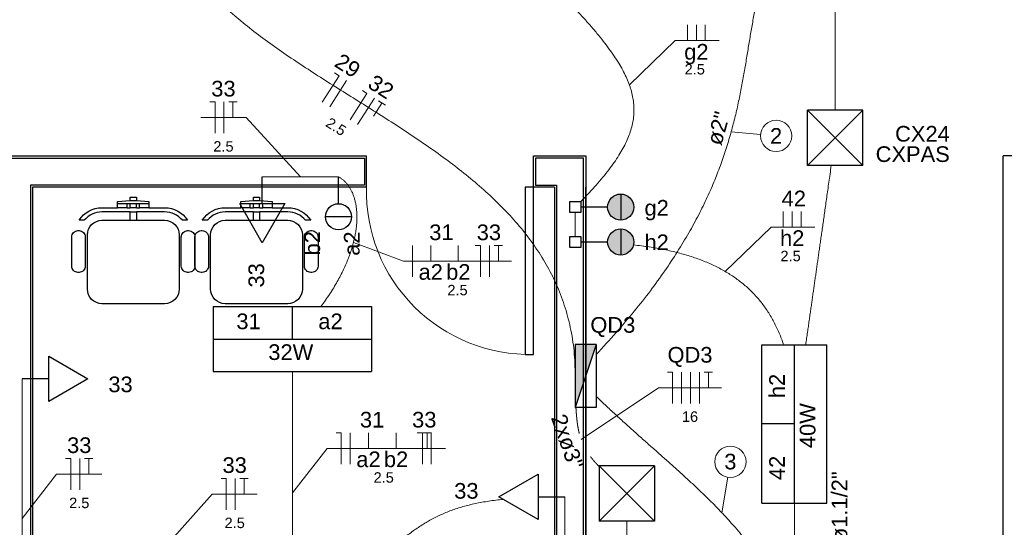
# Model space of a CAD drawing. Header units: feet. Extents: x -18 to 1038, y -110 to 48.
# Tile 180 of 199: x 774.14 to 778.85, y -3.06 to -0.63. Entities that reach past the tile are written whole.
import ezdxf

# ---------------------------------------------------------------- set-up
doc = ezdxf.new("R2010")
doc.units = ezdxf.units.FT
doc.header["$MEASUREMENT"] = 0
doc.linetypes.add('JIS_02_1.2', pattern=[0.25, 0.125, -0.125])
for name, color, linetype, lineweight in [('0.1', 1, 'Continuous', 9), ('EL-Condutos', 4, 'Continuous', 5), ('EL-Fios (Fase 1)', 7, 'Continuous', 5), ('EL-Fios (Fase 2)', 7, 'Continuous', 5), ('EL-Fios (Fase 3)', 7, 'Continuous', 5), ('EL-Fios (Neutro)', 7, 'Continuous', 5), ('EL-Fios (Retorno)', 7, 'Continuous', 5), ('EL-Fios (Terra)', 7, 'Continuous', 5), ('EL-Textos conduto', 7, 'Continuous', 5), ('EL-Textos fios', 7, 'Continuous', 5), ('Textos', 7, 'Continuous', 5)]:
    doc.layers.add(name, color=color, linetype=linetype, lineweight=lineweight)
for name, color, linetype in [('Arq-parede-alta', 5, 'Continuous'), ('JANELA', 3, 'Continuous'), ('MOBILARIO', 8, 'Continuous'), ('P-SIMBOL', 5, 'Continuous'), ('parede', 5, 'Continuous'), ('porta', 3, 'Continuous')]:
    doc.layers.add(name, color=color, linetype=linetype)
doc.styles.add('Arial', font='arial.ttf')

msp = doc.modelspace()

# ---------------------------------------------------------------- hatches: boundary and pattern name
at = {"layer": 'P-SIMBOL', "linetype": 'Continuous'}
for points in [[(777.0141, -1.4626), (777.0141, -1.5251), (776.9516, -1.5251), (776.9521, -1.5154), (776.9576, -1.4984), (776.9636, -1.4879), (776.9706, -1.4799), (776.9811, -1.4719), (776.9941, -1.4658), (777.0071, -1.4629), (777.0141, -1.4631)], [(777.0141, -1.4626), (777.0141, -1.5251), (777.0766, -1.5251), (777.0761, -1.5154), (777.0706, -1.4984), (777.0647, -1.4879), (777.0576, -1.4799), (777.0471, -1.4719), (777.0341, -1.4658), (777.0211, -1.4629), (777.0141, -1.4631)], [(777.0141, -1.5876), (777.0141, -1.5251), (776.9516, -1.5251), (776.9521, -1.5347), (776.9576, -1.5517), (776.9636, -1.5622), (776.9706, -1.5702), (776.9811, -1.5782), (776.9941, -1.5843), (777.0071, -1.5872), (777.0141, -1.587)], [(777.0141, -1.5876), (777.0141, -1.5251), (777.0766, -1.5251), (777.0761, -1.5347), (777.0706, -1.5517), (777.0647, -1.5622), (777.0576, -1.5702), (777.0471, -1.5782), (777.0341, -1.5843), (777.0211, -1.5872), (777.0141, -1.587)], [(777.0141, -1.6298), (777.0141, -1.6923), (776.9516, -1.6923), (776.9521, -1.6826), (776.9576, -1.6657), (776.9636, -1.6552), (776.9706, -1.6472), (776.9811, -1.6392), (776.9941, -1.633), (777.0071, -1.6302), (777.0141, -1.6303)], [(777.0141, -1.6298), (777.0141, -1.6923), (777.0766, -1.6923), (777.0761, -1.6826), (777.0706, -1.6657), (777.0647, -1.6552), (777.0576, -1.6472), (777.0471, -1.6392), (777.0341, -1.633), (777.0211, -1.6302), (777.0141, -1.6303)], [(777.0141, -1.7548), (777.0141, -1.6923), (776.9516, -1.6923), (776.9521, -1.702), (776.9576, -1.7189), (776.9636, -1.7294), (776.9706, -1.7374), (776.9811, -1.7454), (776.9941, -1.7516), (777.0071, -1.7544), (777.0141, -1.7543)], [(777.0141, -1.7548), (777.0141, -1.6923), (777.0766, -1.6923), (777.0761, -1.702), (777.0706, -1.7189), (777.0647, -1.7294), (777.0576, -1.7374), (777.0471, -1.7454), (777.0341, -1.7516), (777.0211, -1.7544), (777.0141, -1.7543)], [(776.8965, -2.1838), (776.7966, -2.1838), (776.7966, -2.4848)]]:
    msp.add_hatch(color=256, dxfattribs=at).paths.add_polyline_path(points)

# ---------------------------------------------------------------- linework, layer by layer
at = {"layer": '0.1', "color": 251}
msp.add_lwpolyline([(776.5966, -2.2303, -0.429311), (775.7966, -1.4303), (775.7966, -1.4303)], format="xyb", dxfattribs=at)
at = {"layer": 'Arq-parede-alta', "ltscale": 0.03}
for p, q in [((773.9466, -1.2803), (775.7966, -1.2803)), ((775.7966, -1.4303), (775.7966, -1.2803)), ((778.8466, -5.9803), (778.8466, -1.2803)), ((775.7966, -1.4303), (774.1966, -1.4303))]:
    msp.add_line(p, q, dxfattribs=at)
at = {"layer": 'EL-Condutos', "linetype": 'Continuous'}
for points in [[(774.7762, 0.0193), (774.7967, -0.0787), (774.828, -0.1711), (774.8691, -0.2584), (774.9193, -0.341), (774.9778, -0.4194), (775.0438, -0.494), (775.1164, -0.5654), (775.195, -0.6338), (775.2786, -0.6999), (775.3665, -0.764), (775.4579, -0.8266), (775.552, -0.8882), (775.648, -0.9491), (775.7451, -1.01), (775.8425, -1.0711), (775.9394, -1.133), (776.035, -1.1961), (776.1285, -1.2609), (776.2191, -1.3279), (776.3061, -1.3974), (776.3885, -1.47), (776.4656, -1.546), (776.5367, -1.626), (776.6009, -1.7103), (776.6573, -1.7996), (776.7054, -1.8941), (776.7441, -1.9944), (776.7727, -2.1009), (776.7905, -2.214), (776.7966, -2.3343)], [(776.897, -2.2309), (776.9927, -2.1257), (777.0789, -2.024), (777.1562, -1.9256), (777.2251, -1.8303), (777.2863, -1.738), (777.3403, -1.6485), (777.3876, -1.5617), (777.4288, -1.4776), (777.4644, -1.3958), (777.4951, -1.3163), (777.5213, -1.2389), (777.5437, -1.1635), (777.5628, -1.0899), (777.5791, -1.0181), (777.5932, -0.9478), (777.6057, -0.8789), (777.6172, -0.8112), (777.6281, -0.7447), (777.6391, -0.6792), (777.6507, -0.6145), (777.6634, -0.5505), (777.6779, -0.487), (777.6947, -0.4239), (777.7143, -0.3611), (777.7373, -0.2984), (777.7642, -0.2357), (777.7957, -0.1728), (777.8323, -0.1095), (777.8745, -0.0459), (777.9229, 0.0184)], [(778.0416, -1.0617), (778.0416, -1.0129), (778.0416, -0.9667), (778.0416, -0.9229), (778.0416, -0.8815), (778.0416, -0.8421), (778.0416, -0.8046), (778.0416, -0.7689), (778.0416, -0.7346), (778.0416, -0.7017), (778.0416, -0.6699), (778.0416, -0.6391), (778.0416, -0.609), (778.0416, -0.5795), (778.0416, -0.5504), (778.0416, -0.5215), (778.0416, -0.4926), (778.0416, -0.4635), (778.0416, -0.434), (778.0416, -0.4039), (778.0416, -0.3731), (778.0416, -0.3413), (778.0416, -0.3084), (778.0416, -0.2742), (778.0416, -0.2384), (778.0416, -0.2009), (778.0416, -0.1616), (778.0416, -0.1201), (778.0416, -0.0764), (778.0416, -0.0302), (778.0416, 0.0187)], [(776.662, -0.4353), (776.7084, -0.4828), (776.7521, -0.5284), (776.7932, -0.572), (776.8316, -0.6139), (776.8673, -0.6541), (776.9003, -0.6929), (776.9306, -0.7303), (776.958, -0.7665), (776.9827, -0.8015), (777.0046, -0.8355), (777.0237, -0.8687), (777.0399, -0.9011), (777.0533, -0.9329), (777.0638, -0.9642), (777.0714, -0.9951), (777.076, -1.0258), (777.0777, -1.0563), (777.0765, -1.0868), (777.0723, -1.1175), (777.065, -1.1484), (777.0547, -1.1797), (777.0414, -1.2115), (777.025, -1.2439), (777.0055, -1.2771), (776.983, -1.3111), (776.9573, -1.3461), (776.9284, -1.3823), (776.8964, -1.4197), (776.8611, -1.4584), (776.8227, -1.4987)], [(777.9006, -2.1844), (777.9049, -2.1539), (777.9091, -2.1245), (777.9131, -2.0961), (777.917, -2.0686), (777.9208, -2.0418), (777.9245, -2.0158), (777.9282, -1.9904), (777.9317, -1.9655), (777.9352, -1.9409), (777.9387, -1.9166), (777.9421, -1.8925), (777.9455, -1.8685), (777.9489, -1.8443), (777.9524, -1.8201), (777.9559, -1.7956), (777.9594, -1.7707), (777.963, -1.7454), (777.9667, -1.7195), (777.9705, -1.6929), (777.9744, -1.6655), (777.9784, -1.6373), (777.9826, -1.608), (777.9869, -1.5777), (777.9914, -1.5462), (777.996, -1.5133), (778.0009, -1.479), (778.006, -1.4432), (778.0113, -1.4058), (778.0169, -1.3667), (778.0227, -1.3257)], [(775.6624, -1.3803), (775.6448, -1.3803), (775.6282, -1.3803), (775.6128, -1.3803), (775.5983, -1.3803), (775.5847, -1.3803), (775.5719, -1.3803), (775.5598, -1.3803), (775.5484, -1.3803), (775.5376, -1.3803), (775.5272, -1.3803), (775.5172, -1.3803), (775.5076, -1.3803), (775.4982, -1.3803), (775.489, -1.3803), (775.4799, -1.3803), (775.4707, -1.3803), (775.4615, -1.3803), (775.4521, -1.3803), (775.4425, -1.3803), (775.4325, -1.3803), (775.4222, -1.3803), (775.4113, -1.3803), (775.3999, -1.3803), (775.3879, -1.3803), (775.3751, -1.3803), (775.3615, -1.3803), (775.347, -1.3803), (775.3315, -1.3803), (775.315, -1.3803), (775.2973, -1.3803)], [(775.5778, -2.0015), (775.6, -1.9709), (775.6205, -1.9407), (775.6394, -1.911), (775.6566, -1.8816), (775.6722, -1.8528), (775.6863, -1.8245), (775.6989, -1.7967), (775.71, -1.7696), (775.7196, -1.743), (775.7279, -1.717), (775.7348, -1.6918), (775.7404, -1.6672), (775.7448, -1.6434), (775.7479, -1.6203), (775.7498, -1.598), (775.7506, -1.5766), (775.7502, -1.556), (775.7488, -1.5363), (775.7464, -1.5175), (775.7429, -1.4997), (775.7385, -1.4828), (775.7332, -1.467), (775.727, -1.4522), (775.72, -1.4384), (775.7121, -1.4258), (775.7035, -1.4143), (775.6942, -1.404), (775.6843, -1.3948), (775.6736, -1.3869), (775.6624, -1.3803)], [(776.7966, -1.6658), (776.7966, -1.6609), (776.7966, -1.6562), (776.7966, -1.6517), (776.7966, -1.6474), (776.7966, -1.6433), (776.7966, -1.6394), (776.7966, -1.6356), (776.7966, -1.632), (776.7966, -1.6284), (776.7966, -1.625), (776.7966, -1.6216), (776.7966, -1.6183), (776.7966, -1.6151), (776.7966, -1.6119), (776.7966, -1.6087), (776.7966, -1.6055), (776.7966, -1.6023), (776.7966, -1.5991), (776.7966, -1.5958), (776.7966, -1.5924), (776.7966, -1.589), (776.7966, -1.5855), (776.7966, -1.5818), (776.7966, -1.578), (776.7966, -1.5741), (776.7966, -1.57), (776.7966, -1.5657), (776.7966, -1.5612), (776.7966, -1.5566), (776.7966, -1.5516)], [(777.0758, -1.706), (777.1139, -1.7106), (777.1511, -1.7158), (777.1872, -1.7217), (777.2223, -1.7284), (777.2564, -1.7357), (777.2896, -1.7438), (777.3217, -1.7526), (777.3529, -1.7622), (777.383, -1.7725), (777.4122, -1.7836), (777.4404, -1.7954), (777.4677, -1.8081), (777.4939, -1.8216), (777.5192, -1.8359), (777.5435, -1.851), (777.5669, -1.867), (777.5893, -1.8838), (777.6107, -1.9014), (777.6312, -1.92), (777.6507, -1.9394), (777.6693, -1.9597), (777.6869, -1.981), (777.7036, -2.0031), (777.7194, -2.0262), (777.7342, -2.0502), (777.7481, -2.0752), (777.761, -2.1011), (777.7731, -2.128), (777.7842, -2.1559), (777.7944, -2.1848)], [(774.1466, -2.3472), (774.1466, -2.4119), (774.1466, -2.4724), (774.1466, -2.529), (774.1466, -2.5821), (774.1466, -2.6319), (774.1466, -2.6787), (774.1466, -2.7229), (774.1466, -2.7647), (774.1466, -2.8044), (774.1466, -2.8423), (774.1466, -2.8788), (774.1466, -2.914), (774.1466, -2.9484), (774.1466, -2.9822), (774.1466, -3.0156), (774.1466, -3.0491), (774.1466, -3.0829), (774.1466, -3.1172), (774.1466, -3.1525), (774.1466, -3.1889), (774.1466, -3.2269), (774.1466, -3.2666), (774.1466, -3.3084), (774.1466, -3.3525), (774.1466, -3.3994), (774.1466, -3.4492), (774.1466, -3.5023), (774.1466, -3.5589), (774.1466, -3.6194), (774.1466, -3.6841)], [(775.442, -2.3119), (775.442, -2.3643), (775.442, -2.4138), (775.442, -2.4607), (775.442, -2.5052), (775.442, -2.5475), (775.442, -2.5879), (775.442, -2.6264), (775.442, -2.6633), (775.442, -2.6988), (775.442, -2.7331), (775.442, -2.7664), (775.442, -2.7989), (775.442, -2.8308), (775.442, -2.8623), (775.442, -2.8936), (775.442, -2.9249), (775.442, -2.9564), (775.442, -2.9883), (775.442, -3.0208), (775.442, -3.0541), (775.442, -3.0884), (775.442, -3.1239), (775.442, -3.1608), (775.442, -3.1993), (775.442, -3.2396), (775.442, -3.282), (775.442, -3.3265), (775.442, -3.3734), (775.442, -3.4229), (775.442, -3.4753)], [(776.8965, -2.4317), (776.9461, -2.4785), (776.995, -2.5236), (777.043, -2.5674), (777.0902, -2.6098), (777.1365, -2.6511), (777.1818, -2.6913), (777.2261, -2.7306), (777.2693, -2.7692), (777.3114, -2.8072), (777.3523, -2.8448), (777.3919, -2.882), (777.4303, -2.919), (777.4674, -2.956), (777.503, -2.9931), (777.5372, -3.0304), (777.5699, -3.0681), (777.6011, -3.1063), (777.6306, -3.1451), (777.6585, -3.1848), (777.6847, -3.2254), (777.7092, -3.2671), (777.7318, -3.31), (777.7525, -3.3542), (777.7714, -3.3999), (777.7882, -3.4473), (777.8031, -3.4965), (777.8158, -3.5475), (777.8264, -3.6007), (777.8349, -3.656), (777.8411, -3.7136)], [(776.7466, -2.9128), (776.7466, -3.0034), (776.7466, -3.0882), (776.7466, -3.1676), (776.7466, -3.2419), (776.7466, -3.3117), (776.7466, -3.3773), (776.7466, -3.4392), (776.7466, -3.4978), (776.7466, -3.5534), (776.7466, -3.6066), (776.7466, -3.6576), (776.7466, -3.707), (776.7466, -3.7552), (776.7466, -3.8025), (776.7466, -3.8494), (776.7466, -3.8963), (776.7466, -3.9436), (776.7466, -3.9917), (776.7466, -4.0411), (776.7466, -4.0922), (776.7466, -4.1453), (776.7466, -4.2009), (776.7466, -4.2595), (776.7466, -4.3214), (776.7466, -4.387), (776.7466, -4.4568), (776.7466, -4.5312), (776.7466, -4.6105), (776.7466, -4.6953), (776.7466, -4.7859)], [(775.596, -3.4745), (775.6324, -3.4374), (775.6671, -3.4019), (775.7004, -3.368), (775.7324, -3.3357), (775.7631, -3.3048), (775.7927, -3.2754), (775.8213, -3.2474), (775.8489, -3.2208), (775.8758, -3.1956), (775.902, -3.1718), (775.9276, -3.1492), (775.9528, -3.1279), (775.9776, -3.1078), (776.0021, -3.089), (776.0266, -3.0713), (776.051, -3.0548), (776.0754, -3.0393), (776.1001, -3.025), (776.1251, -3.0117), (776.1505, -2.9994), (776.1765, -2.988), (776.203, -2.9777), (776.2304, -2.9682), (776.2586, -2.9596), (776.2877, -2.9518), (776.3179, -2.9449), (776.3494, -2.9387), (776.3821, -2.9333), (776.4162, -2.9286), (776.4519, -2.9246)], [(777.8466, -2.9433), (777.8466, -2.97), (777.8466, -2.9958), (777.8466, -3.0208), (777.8466, -3.0451), (777.8466, -3.0687), (777.8466, -3.0918), (777.8466, -3.1145), (777.8466, -3.1368), (777.8466, -3.1588), (777.8466, -3.1806), (777.8466, -3.2024), (777.8466, -3.2241), (777.8466, -3.2459), (777.8466, -3.2679), (777.8466, -3.2901), (777.8466, -3.3126), (777.8466, -3.3356), (777.8466, -3.3591), (777.8466, -3.3832), (777.8466, -3.408), (777.8466, -3.4336), (777.8466, -3.4601), (777.8466, -3.4875), (777.8466, -3.516), (777.8466, -3.5456), (777.8466, -3.5764), (777.8466, -3.6086), (777.8466, -3.6421), (777.8466, -3.6772), (777.8466, -3.7138)]]:
    msp.add_spline(points, degree=3, dxfattribs=at)
at = {"layer": 'EL-Condutos', "linetype": 'JIS_02_1.2'}
for points in [[(776.7997, -2.4852), (776.8006, -2.4999), (776.8016, -2.5141), (776.8028, -2.5276), (776.8041, -2.5406), (776.8055, -2.553), (776.8071, -2.5649), (776.8089, -2.5763), (776.8109, -2.5873), (776.813, -2.5978), (776.8153, -2.6079), (776.8178, -2.6177), (776.8205, -2.627), (776.8234, -2.6361), (776.8265, -2.6449), (776.8299, -2.6534), (776.8334, -2.6616), (776.8372, -2.6697), (776.8413, -2.6775), (776.8455, -2.6852), (776.85, -2.6928), (776.8548, -2.7002), (776.8599, -2.7076), (776.8652, -2.7149), (776.8708, -2.7222), (776.8767, -2.7295), (776.8828, -2.7368), (776.8893, -2.7442), (776.896, -2.7517), (776.9031, -2.7593), (776.9105, -2.767)], [(777.0432, -3.03), (777.0432, -3.5314), (777.0432, -4.0011), (777.0432, -4.4413), (777.0432, -4.8544), (777.0432, -5.2426), (777.0432, -5.6082), (777.0432, -5.9534), (777.0432, -6.2805), (777.0432, -6.5917), (777.0432, -6.8894), (777.0432, -7.1757), (777.0432, -7.453), (777.0432, -7.7235), (777.0432, -7.9895), (777.0432, -8.2532), (777.0432, -8.5169), (777.0432, -8.7829), (777.0432, -9.0534), (777.0432, -9.3307), (777.0432, -9.617), (777.0432, -9.9147), (777.0432, -10.2259), (777.0432, -10.553), (777.0432, -10.8982), (777.0432, -11.2638), (777.0432, -11.652), (777.0432, -12.0651), (777.0432, -12.5053), (777.0432, -12.975), (777.0432, -13.4764)]]:
    msp.add_spline(points, degree=3, dxfattribs=at)
at = {"layer": 'EL-Fios (Fase 1)'}
for p, q in [((775.1138, -1.1711), (775.1138, -1.0211)), ((775.7537, -1.1302), (775.8342, -1.0036)), ((776.0166, -1.8592), (776.0166, -1.7092)), ((776.3853, -1.8592), (776.3853, -1.7092)), ((777.3057, -2.4652), (777.3057, -2.3152)), ((775.7184, -2.7565), (775.7184, -2.6065)), ((776.107, -2.7565), (776.107, -2.6065)), ((774.423, -2.8785), (774.423, -2.7285)), ((775.1676, -2.9741), (775.1676, -2.8241))]:
    msp.add_line(p, q, dxfattribs=at)
at = {"layer": 'EL-Fios (Fase 2)'}
msp.add_line((777.3486, -2.4652), (777.3486, -2.3152), dxfattribs=at)
at = {"layer": 'EL-Fios (Fase 3)'}
for p, q in [((775.6204, -1.0453), (775.7009, -0.9188)), ((777.3915, -2.4652), (777.3915, -2.3152))]:
    msp.add_line(p, q, dxfattribs=at)
at = {"layer": 'EL-Fios (Neutro)'}
for p, q in [((775.5842, -1.0223), (775.6648, -0.8958)), ((775.6437, -0.8823), (775.6648, -0.8958)), ((775.7175, -1.1072), (775.7981, -0.9806)), ((775.777, -0.9672), (775.7981, -0.9806)), ((775.0459, -1.0211), (775.0709, -1.0211)), ((775.0709, -1.1711), (775.0709, -1.0211)), ((776.3175, -1.7092), (776.3425, -1.7092)), ((776.3425, -1.8592), (776.3425, -1.7092)), ((777.2379, -2.3152), (777.2629, -2.3152)), ((777.2629, -2.4652), (777.2629, -2.3152)), ((775.6506, -2.6065), (775.6756, -2.6065)), ((775.6756, -2.7565), (775.6756, -2.6065)), ((776.0392, -2.6065), (776.0642, -2.6065)), ((776.0642, -2.7565), (776.0642, -2.6065)), ((774.3552, -2.7285), (774.3802, -2.7285)), ((774.3802, -2.8785), (774.3802, -2.7285)), ((775.0997, -2.8241), (775.1247, -2.8241)), ((775.1247, -2.9741), (775.1247, -2.8241))]:
    msp.add_line(p, q, dxfattribs=at)
at = {"layer": 'EL-Fios (Retorno)'}
for p, q in [((777.3337, -0.7267), (777.3337, -0.6517)), ((777.3766, -0.7267), (777.3766, -0.6517)), ((777.4194, -0.7267), (777.4194, -0.6517)), ((777.7928, -1.621), (777.7928, -1.546)), ((777.8356, -1.621), (777.8356, -1.546)), ((777.8785, -1.621), (777.8785, -1.546)), ((776.1041, -1.7842), (776.1041, -1.7092)), ((776.2362, -1.7842), (776.2362, -1.7092)), ((775.8059, -2.6815), (775.8059, -2.6065)), ((775.9381, -2.6815), (775.9381, -2.6065))]:
    msp.add_line(p, q, dxfattribs=at)
at = {"layer": 'EL-Fios (Terra)'}
for points in [[(775.1566, -1.0961), (775.1566, -1.0211), (775.1366, -1.0211), (775.1766, -1.0211)], [(775.8301, -1.0899), (775.8704, -1.0266), (775.8535, -1.0159), (775.8873, -1.0374)], [(776.4282, -1.7842), (776.4282, -1.7092), (776.4082, -1.7092), (776.4482, -1.7092)], [(777.4343, -2.3902), (777.4343, -2.3152), (777.4143, -2.3152), (777.4543, -2.3152)], [(776.0872, -2.6815), (776.0872, -2.6065), (776.0672, -2.6065), (776.1072, -2.6065)], [(774.4659, -2.8035), (774.4659, -2.7285), (774.4459, -2.7285), (774.4859, -2.7285)], [(775.2104, -2.8991), (775.2104, -2.8241), (775.1904, -2.8241), (775.2304, -2.8241)]]:
    msp.add_lwpolyline(points, dxfattribs=at)
at = {"layer": 'EL-Textos fios'}
for p, q in [((777.0555, -0.9388), (777.2755, -0.7267)), ((777.2755, -0.7267), (777.4854, -0.7267)), ((775.0031, -1.0961), (775.2195, -1.0961)), ((775.4799, -1.3803), (775.2195, -1.0961)), ((777.5432, -1.1651), (777.6838, -1.1775)), ((777.5146, -1.8332), (777.7345, -1.621)), ((777.7345, -1.621), (777.9444, -1.621)), ((775.734, -1.6951), (775.9737, -1.7842)), ((775.9737, -1.7842), (776.491, -1.7842)), ((776.8243, -2.6386), (777.195, -2.3902)), ((777.195, -2.3902), (777.4972, -2.3902)), ((775.442, -2.8936), (775.6077, -2.6815)), ((775.6077, -2.6815), (776.1743, -2.6815)), ((774.1466, -3.0156), (774.3123, -2.8035)), ((774.3123, -2.8035), (774.5287, -2.8035)), ((777.4988, -2.9887), (777.5271, -2.8187)), ((774.679, -3.3233), (775.0568, -2.8991)), ((775.0568, -2.8991), (775.2733, -2.8991))]:
    msp.add_line(p, q, dxfattribs=at)
for centre in [(777.7585, -1.1841), (777.5394, -2.7447)]:
    msp.add_circle(centre, 0.075, dxfattribs=at)
at = {"layer": 'JANELA', "color": 251}
for points in [[(773.9566, -1.4203), (773.9566, -1.2903), (775.7866, -1.2903), (775.7866, -1.4203), (774.1866, -1.4203), (774.1874, -5.8403), (774.4369, -5.8403), (774.4369, -5.9703), (773.8066, -5.9703), (773.8066, -5.8403), (774.0566, -5.8403), (774.0566, -1.4203)], [(776.8366, -1.2903), (776.6066, -1.2903), (776.6066, -1.4203), (776.7066, -1.4203), (776.7066, -5.8403), (776.4566, -5.8403), (776.4566, -5.9703), (776.8366, -5.9703)]]:
    msp.add_lwpolyline(points, close=True, dxfattribs=at)
at = {"layer": 'MOBILARIO', "color": 251}
for p, q in [((774.6495, -1.5279), (774.6495, -1.5079)), ((774.6495, -1.5079), (774.6645, -1.5079)), ((774.6645, -1.4929), (774.6945, -1.4929)), ((774.6645, -1.5279), (774.6645, -1.5079)), ((774.6945, -1.5279), (774.6945, -1.5079)), ((774.7095, -1.5279), (774.7095, -1.5079)), ((775.2395, -1.5279), (775.2395, -1.5079)), ((775.2395, -1.5079), (775.2545, -1.5079)), ((775.2545, -1.4929), (775.2845, -1.4929)), ((775.2545, -1.5279), (775.2545, -1.5079)), ((775.2845, -1.5279), (775.2845, -1.5079)), ((775.2995, -1.5279), (775.2995, -1.5079)), ((774.6495, -1.5279), (774.6645, -1.5279)), ((774.6945, -1.5279), (774.7095, -1.5279)), ((775.2395, -1.5279), (775.2545, -1.5279)), ((775.2845, -1.5279), (775.2995, -1.5279))]:
    msp.add_line(p, q, dxfattribs=at)
at = {"layer": 'MOBILARIO'}
for points in [[(774.6945, -1.5879), (774.8295, -1.5879, -0.414214), (774.8995, -1.6579), (774.8995, -1.6579), (774.8995, -1.9179, -0.414214), (774.8295, -1.9879), (774.8295, -1.9879), (774.5295, -1.9879, -0.414214), (774.4595, -1.9179), (774.4595, -1.9179), (774.4595, -1.6579, -0.414214), (774.5295, -1.5879), (774.5295, -1.5879), (774.6645, -1.5879), (774.6645, -1.5479), (774.5295, -1.5479, 0.223888), (774.4447, -1.5879), (774.4447, -1.5879), (774.42, -1.5879, -0.255924), (774.5295, -1.5279), (774.5295, -1.5279), (774.6045, -1.5279), (774.6045, -1.4979), (774.6645, -1.4929), (774.6645, -1.4779), (774.6945, -1.4779), (774.6945, -1.4929), (774.7545, -1.4979), (774.7545, -1.5279), (774.8295, -1.5279, -0.255924), (774.9391, -1.5879), (774.9391, -1.5879), (774.9144, -1.5879, 0.223888), (774.8295, -1.5479), (774.8295, -1.5479), (774.6945, -1.5479), (774.6945, -1.5879)], [(775.2845, -1.5879), (775.4195, -1.5879, -0.414214), (775.4895, -1.6579), (775.4895, -1.6579), (775.4895, -1.9179, -0.414214), (775.4195, -1.9879), (775.4195, -1.9879), (775.1195, -1.9879, -0.414214), (775.0495, -1.9179), (775.0495, -1.9179), (775.0495, -1.6579, -0.414214), (775.1195, -1.5879), (775.1195, -1.5879), (775.2545, -1.5879), (775.2545, -1.5479), (775.1195, -1.5479, 0.223888), (775.0347, -1.5879), (775.0347, -1.5879), (775.01, -1.5879, -0.255924), (775.1195, -1.5279), (775.1195, -1.5279), (775.1945, -1.5279), (775.1945, -1.4979), (775.2545, -1.4929), (775.2545, -1.4779), (775.2845, -1.4779), (775.2845, -1.4929), (775.3445, -1.4979), (775.3445, -1.5279), (775.4195, -1.5279, -0.255924), (775.5291, -1.5879), (775.5291, -1.5879), (775.5044, -1.5879, 0.223888), (775.4195, -1.5479), (775.4195, -1.5479), (775.2845, -1.5479), (775.2845, -1.5879)], [(774.4495, -1.6679), (774.4495, -1.8079, -0.414214), (774.4195, -1.8379), (774.4195, -1.8379), (774.4145, -1.8379, -0.414214), (774.3845, -1.8079), (774.3845, -1.8079), (774.3845, -1.6679, -0.414214), (774.4145, -1.6379), (774.4145, -1.6379), (774.4195, -1.6379, -0.414214), (774.4495, -1.6679), (774.4495, -1.6679)], [(774.9395, -1.6379), (774.9445, -1.6379, -0.414214), (774.9745, -1.6679), (774.9745, -1.6679), (774.9745, -1.8079, -0.414214), (774.9445, -1.8379), (774.9445, -1.8379), (774.9395, -1.8379, -0.414214), (774.9095, -1.8079), (774.9095, -1.8079), (774.9095, -1.6679, -0.414214), (774.9395, -1.6379), (774.9395, -1.6379)], [(775.0395, -1.6679), (775.0395, -1.8079, -0.414214), (775.0095, -1.8379), (775.0095, -1.8379), (775.0045, -1.8379, -0.414214), (774.9745, -1.8079), (774.9745, -1.8079), (774.9745, -1.6679, -0.414214), (775.0045, -1.6379), (775.0045, -1.6379), (775.0095, -1.6379, -0.414214), (775.0395, -1.6679), (775.0395, -1.6679)], [(775.5295, -1.6379), (775.5345, -1.6379, -0.414214), (775.5645, -1.6679), (775.5645, -1.6679), (775.5645, -1.8079, -0.414214), (775.5345, -1.8379), (775.5345, -1.8379), (775.5295, -1.8379, -0.414214), (775.4995, -1.8079), (775.4995, -1.8079), (775.4995, -1.6679, -0.414214), (775.5295, -1.6379), (775.5295, -1.6379)]]:
    msp.add_lwpolyline(points, format="xyb", dxfattribs=at)
for points in [[(774.6045, -1.5079), (774.6495, -1.5079)], [(774.6645, -1.5079), (774.6945, -1.5079)], [(774.6945, -1.5079), (774.7095, -1.5079)], [(774.7095, -1.5079), (774.7545, -1.5079)], [(775.1945, -1.5079), (775.2395, -1.5079)], [(775.2545, -1.5079), (775.2845, -1.5079)], [(775.2845, -1.5079), (775.2995, -1.5079)], [(775.2995, -1.5079), (775.3445, -1.5079)], [(774.6495, -1.5279), (774.6045, -1.5279)], [(774.6945, -1.5279), (774.6645, -1.5279)], [(774.6645, -1.5479), (774.6945, -1.5479)], [(774.7545, -1.5279), (774.7095, -1.5279)], [(775.2395, -1.5279), (775.1945, -1.5279)], [(775.2845, -1.5279), (775.2545, -1.5279)], [(775.2545, -1.5479), (775.2845, -1.5479)], [(775.3445, -1.5279), (775.2995, -1.5279)], [(774.6645, -1.5879), (774.6945, -1.5879)], [(775.2545, -1.5879), (775.2845, -1.5879)]]:
    msp.add_lwpolyline(points, dxfattribs=at)
at = {"layer": 'P-SIMBOL'}
for p, q in [((777.9091, -1.3259), (777.9091, -1.0609)), ((778.1741, -1.3259), (777.9091, -1.0609)), ((777.9091, -1.3259), (778.1741, -1.0609)), ((778.1741, -1.0609), (777.9091, -1.0609)), ((778.1741, -1.3259), (778.1741, -1.0609)), ((778.1741, -1.3259), (777.9091, -1.3259)), ((775.2973, -1.5083), (775.2973, -1.3803)), ((775.6624, -1.5088), (775.6624, -1.3803)), ((775.2973, -1.6958), (775.1891, -1.5083)), ((775.1891, -1.5083), (775.4056, -1.5083)), ((775.4056, -1.5083), (775.2973, -1.6958)), ((776.7701, -1.5516), (776.7701, -1.4986)), ((776.7701, -1.4986), (776.8231, -1.4986)), ((776.8231, -1.4986), (776.8231, -1.5516)), ((777.0141, -1.4626), (777.0141, -1.5876)), ((776.8231, -1.5516), (776.7701, -1.5516)), ((776.9516, -1.5251), (776.8231, -1.5251)), ((775.7249, -1.5713), (775.5999, -1.5713)), ((777.0141, -1.6298), (777.0141, -1.7548)), ((776.7701, -1.7189), (776.7701, -1.6658)), ((776.7701, -1.6658), (776.8231, -1.6658)), ((776.8231, -1.6658), (776.8231, -1.7189)), ((776.9516, -1.6923), (776.8231, -1.6923)), ((776.8231, -1.7189), (776.7701, -1.7189)), ((775.0627, -2.0013), (775.0627, -2.3126)), ((775.0627, -2.0013), (775.8212, -2.0013)), ((775.442, -2.1569), (775.442, -2.0013)), ((775.8212, -2.0013), (775.8212, -2.3126)), ((775.0627, -2.1569), (775.8212, -2.1569)), ((776.8965, -2.1838), (776.7966, -2.1838)), ((776.7966, -2.1838), (776.7966, -2.4848)), ((776.8965, -2.1838), (776.7966, -2.4848)), ((776.8965, -2.1838), (776.8965, -2.4848)), ((777.6909, -2.1843), (778.0023, -2.1843)), ((777.6909, -2.9428), (777.6909, -2.1843)), ((777.8466, -2.9428), (777.8466, -2.1843)), ((778.0023, -2.9428), (778.0023, -2.1843)), ((774.2746, -2.239), (774.4621, -2.3472)), ((774.2746, -2.4555), (774.2746, -2.239)), ((774.2746, -2.3472), (774.1466, -2.3472)), ((774.4621, -2.3472), (774.2746, -2.4555)), ((775.0627, -2.3126), (775.8212, -2.3126)), ((776.8965, -2.4848), (776.7966, -2.4848)), ((777.8466, -2.5636), (777.6909, -2.5636)), ((777.1757, -2.7647), (776.9107, -2.7647)), ((777.1757, -2.7647), (776.9107, -3.0297)), ((777.1757, -3.0297), (776.9107, -2.7647)), ((776.9107, -2.7647), (776.9107, -3.0297)), ((777.1757, -2.7647), (777.1757, -3.0297)), ((776.4311, -2.9128), (776.6186, -2.8046)), ((776.6186, -2.8046), (776.6186, -3.0211)), ((776.6186, -3.0211), (776.4311, -2.9128)), ((776.6186, -2.9128), (776.7466, -2.9128)), ((777.6909, -2.9428), (778.0023, -2.9428)), ((777.1757, -3.0297), (776.9107, -3.0297))]:
    msp.add_line(p, q, dxfattribs=at)
for centre in [(775.6624, -1.5713), (777.0141, -1.5251), (777.0141, -1.6923)]:
    msp.add_circle(centre, 0.0625, dxfattribs=at)
at = {"layer": 'parede', "color": 251}
for p, q in [((776.8466, -1.2803), (776.8466, -5.9803)), ((779.0966, -1.2803), (778.8466, -1.2803)), ((776.8466, -5.8303), (776.8466, -1.4303))]:
    msp.add_line(p, q, dxfattribs=at)
for points in [[(776.6966, -1.4303), (776.5966, -1.4303), (776.5966, -1.2803), (776.8466, -1.2803)], [(774.1966, -1.4303), (774.1966, -5.8303), (774.4469, -5.8303)], [(776.6966, -1.4303), (776.6966, -5.8303), (776.4466, -5.8303)]]:
    msp.add_lwpolyline(points, dxfattribs=at)
at = {"layer": 'porta', "color": 251}
msp.add_lwpolyline([(776.5966, -2.2303), (776.5966, -1.4303), (776.5566, -1.4303), (776.5566, -2.2303)], close=True, dxfattribs=at)

# ---------------------------------------------------------------- texts
at = {"layer": 'EL-Textos conduto', "char_height": 0.075, "attachment_point": 8, "line_spacing_factor": 0.6, "style": 'Arial'}
for s, insert, width, rotation in [('ø2"', (777.5189, -1.1583), 0.318979, 74.3012), ('2xø3"', (776.7216, -2.661), 0.54032, 289.1538), ('2xø1.1/2"', (778.1015, -3.013), 0.88971, 90.0002)]:
    msp.add_mtext(s, dxfattribs=dict(at, insert=insert, width=width, rotation=rotation))
at = {"layer": 'EL-Textos fios', "attachment_point": 8, "line_spacing_factor": 0.6, "style": 'Arial'}
for s, insert, char_height, width in [('g2', (777.3766, -0.8414), 0.075, 0.233003), ('2.5', (777.3689, -0.8907), 0.05, 0.194131), ('33', (775.1113, -0.9964), 0.075, 0.233003), ('2', (777.7585, -1.2216), 0.075, 0.116502), ('2.5', (775.1113, -1.2601), 0.05, 0.194131), ('42', (777.8433, -1.5213), 0.075, 0.233003), ('31', (776.1555, -1.6844), 0.075, 0.233003), ('33', (776.3828, -1.6844), 0.075, 0.233003), ('h2', (777.8356, -1.711), 0.075, 0.233003), ('2.5', (777.8279, -1.785), 0.05, 0.194131), ('a2', (776.1041, -1.8742), 0.075, 0.233003), ('b2', (776.2362, -1.8742), 0.075, 0.233003), ('2.5', (776.2324, -1.9482), 0.05, 0.194131), ('QD3', (777.3461, -2.2905), 0.075, 0.430907), ('31', (775.8234, -2.5817), 0.075, 0.233003), ('33', (776.0732, -2.5817), 0.075, 0.233003), ('16', (777.3461, -2.5542), 0.05, 0.155335), ('33', (774.4205, -2.7038), 0.075, 0.233003), ('a2', (775.8059, -2.7715), 0.075, 0.233003), ('b2', (775.9381, -2.7715), 0.075, 0.233003), ('3', (777.5394, -2.7822), 0.075, 0.116502), ('33', (775.1651, -2.7993), 0.075, 0.233003), ('2.5', (775.8789, -2.8455), 0.05, 0.194131), ('2.5', (774.4205, -2.9675), 0.05, 0.194131), ('2.5', (775.1651, -3.0631), 0.05, 0.194131)]:
    msp.add_mtext(s, dxfattribs=dict(at, insert=insert, char_height=char_height, width=width))
at = {"layer": 'EL-Textos fios', "attachment_point": 8, "rotation": 327.5256, "line_spacing_factor": 0.6, "style": 'Arial'}
for s, insert, char_height, width in [('29', (775.6856, -0.8797), 0.075, 0.233003), ('32', (775.8454, -0.9814), 0.075, 0.233003), ('2.5', (775.6371, -1.1615), 0.05, 0.194131)]:
    msp.add_mtext(s, dxfattribs=dict(at, insert=insert, char_height=char_height, width=width))
at = {"layer": 'Textos', "char_height": 0.075, "line_spacing_factor": 0.6, "style": 'Arial'}
for s, insert, width, attachment_point in [('CX24', (778.5905, -1.2125), 0.5242, 9), ('CXPAS', (778.5905, -1.31), 0.710671, 9), ('g2', (777.1281, -1.5886), 0.233003, 7), ('h2', (777.1281, -1.7311), 0.233003, 7), ('31', (775.2315, -2.1107), 0.233003, 8), ('a2', (775.624, -2.1107), 0.233003, 8), ('QD3', (776.8687, -2.1473), 0.430907, 7), ('32W', (775.4339, -2.2582), 0.430793, 8), ('33', (774.6183, -2.4126), 0.233003, 8), ('33', (776.2749, -2.9225), 0.233003, 8)]:
    msp.add_mtext(s, dxfattribs=dict(at, insert=insert, width=width, attachment_point=attachment_point))
at = {"layer": 'Textos', "char_height": 0.075, "rotation": 90.0002, "line_spacing_factor": 0.6, "style": 'Arial'}
for s, insert, width, attachment_point in [('b2', (775.5753, -1.6399), 0.233003, 9), ('a2', (775.7644, -1.6416), 0.233003, 9), ('33', (775.307, -1.8519), 0.233003, 8), ('h2', (777.8004, -2.3816), 0.233003, 8), ('40W', (777.9479, -2.5717), 0.430793, 8), ('42', (777.8004, -2.7741), 0.233003, 8)]:
    msp.add_mtext(s, dxfattribs=dict(at, insert=insert, width=width, attachment_point=attachment_point))

doc.saveas('drawing.dxf')
